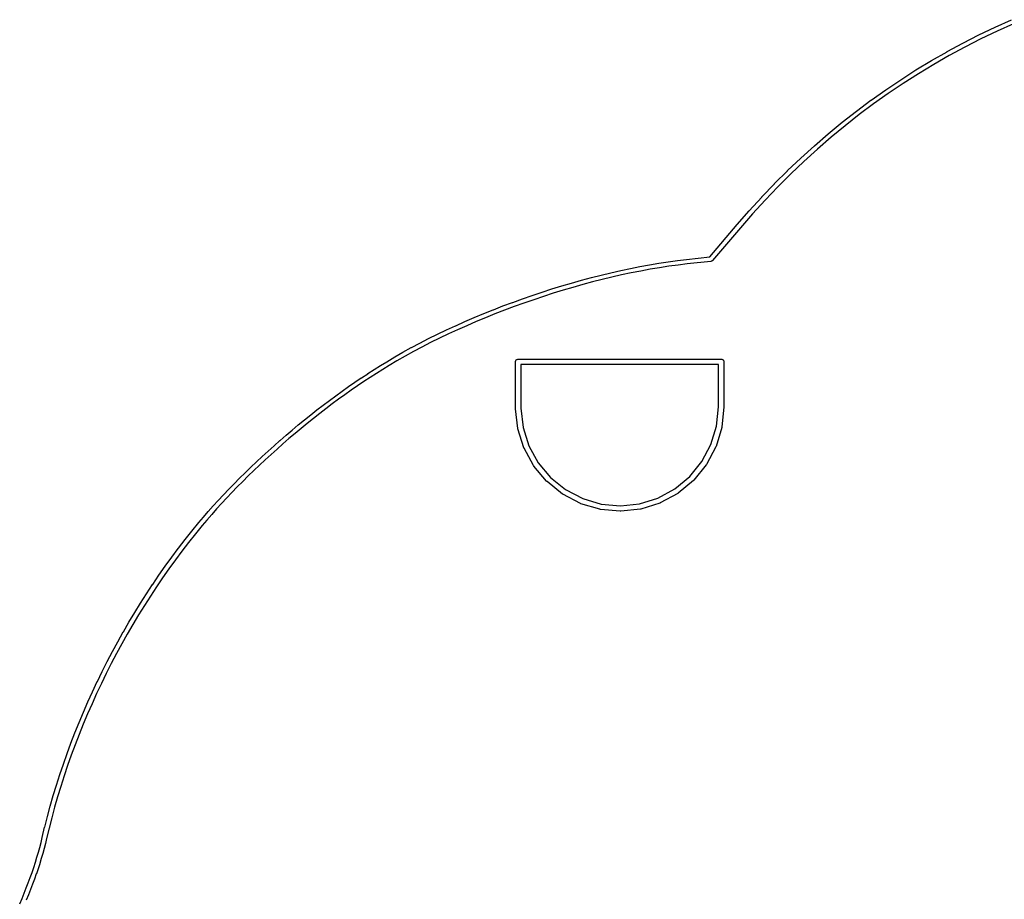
# Model space of a CAD drawing. Extents: x 50.3 to 149.9, y -133.7 to -53.
# Tile 6 of 14: x 56.7 to 78.5, y -73.9 to -54.4. Entities that reach past the tile are written whole.
import ezdxf

# ---------------------------------------------------------------- set-up
doc = ezdxf.new("R2010")
doc.units = 0
doc.layers.add('BLACK', color=7, linetype='CONTINUOUS')

msp = doc.modelspace()

# ---------------------------------------------------------------- linework, layer by layer
at = {"layer": 'BLACK', "linetype": 'CONTINUOUS'}
for p, q in [((77.9668, -54.7531), (78.3259, -54.5807)), ((78.3259, -54.5807), (78.3266, -54.5804)), ((78.3266, -54.5804), (78.3268, -54.5803)), ((78.3268, -54.5803), (78.327, -54.5802)), ((78.327, -54.5802), (78.6904, -54.4164)), ((78.731, -54.5078), (78.3687, -54.6711)), ((77.6109, -54.9346), (77.9657, -54.7536)), ((77.9657, -54.7536), (77.9663, -54.7533)), ((77.9663, -54.7533), (77.9666, -54.7532)), ((77.9666, -54.7532), (77.9668, -54.7531)), ((78.3687, -54.6711), (78.0106, -54.843)), ((77.2595, -55.1247), (77.6099, -54.9352)), ((77.6569, -55.0234), (77.3076, -55.2124)), ((77.6099, -54.9352), (77.6105, -54.9349)), ((77.6105, -54.9349), (77.6107, -54.9348)), ((77.6107, -54.9348), (77.6109, -54.9346)), ((78.0106, -54.843), (77.6569, -55.0234)), ((76.9127, -55.3233), (77.2585, -55.1253)), ((77.3076, -55.2124), (76.9629, -55.4098)), ((77.2585, -55.1253), (77.2591, -55.125)), ((77.2591, -55.125), (77.2593, -55.1249)), ((77.2593, -55.1249), (77.2595, -55.1247)), ((76.5706, -55.5302), (76.9117, -55.3239)), ((76.9629, -55.4098), (76.6229, -55.6155)), ((76.9117, -55.3239), (76.9123, -55.3235)), ((76.9123, -55.3235), (76.9125, -55.3234)), ((76.9125, -55.3234), (76.9127, -55.3233)), ((76.2333, -55.7456), (76.5696, -55.5309)), ((76.6229, -55.6155), (76.2877, -55.8296)), ((76.5696, -55.5309), (76.5702, -55.5305)), ((76.5702, -55.5305), (76.5704, -55.5304)), ((76.5704, -55.5304), (76.5706, -55.5302)), ((75.901, -55.9692), (76.2323, -55.7463)), ((76.2877, -55.8296), (75.9573, -56.0519)), ((76.2323, -55.7463), (76.2329, -55.7459)), ((76.2329, -55.7459), (76.2331, -55.7458)), ((76.2331, -55.7458), (76.2333, -55.7456)), ((75.5737, -56.2011), (75.9, -55.9699)), ((75.9573, -56.0519), (75.632, -56.2824)), ((75.9, -55.9699), (75.9006, -55.9695)), ((75.9006, -55.9695), (75.9008, -55.9694)), ((75.9008, -55.9694), (75.901, -55.9692)), ((75.2516, -56.4412), (75.5727, -56.2018)), ((75.632, -56.2824), (75.3118, -56.521)), ((75.5727, -56.2018), (75.5733, -56.2014)), ((75.5733, -56.2014), (75.5735, -56.2013)), ((75.5735, -56.2013), (75.5737, -56.2011)), ((74.9347, -56.6894), (75.2506, -56.4419)), ((75.3118, -56.521), (74.9968, -56.7677)), ((75.2506, -56.4419), (75.2511, -56.4415)), ((75.2511, -56.4415), (75.2514, -56.4414)), ((75.2514, -56.4414), (75.2516, -56.4412)), ((74.6232, -56.9457), (74.9337, -56.6902)), ((74.9968, -56.7677), (74.6872, -57.0225)), ((74.9337, -56.6902), (74.9343, -56.6897)), ((74.9343, -56.6897), (74.9345, -56.6896)), ((74.9345, -56.6896), (74.9347, -56.6894)), ((74.3172, -57.2099), (74.6223, -56.9464)), ((74.6223, -56.9464), (74.6228, -56.946)), ((74.6228, -56.946), (74.623, -56.9458)), ((74.623, -56.9458), (74.6232, -56.9457)), ((74.6872, -57.0225), (74.383, -57.2852)), ((74.0168, -57.4822), (74.3163, -57.2107)), ((74.383, -57.2852), (74.0844, -57.5558)), ((74.3163, -57.2107), (74.3168, -57.2103)), ((74.3168, -57.2103), (74.317, -57.2101)), ((74.317, -57.2101), (74.3172, -57.2099)), ((73.7222, -57.7623), (74.016, -57.483)), ((74.0844, -57.5558), (73.7915, -57.8343)), ((74.016, -57.483), (74.0165, -57.4825)), ((74.0165, -57.4825), (74.0167, -57.4823)), ((74.0167, -57.4823), (74.0168, -57.4822)), ((73.4334, -58.0502), (73.7213, -57.7631)), ((73.7915, -57.8343), (73.5044, -58.1205)), ((73.7213, -57.7631), (73.7218, -57.7626)), ((73.7218, -57.7626), (73.722, -57.7624)), ((73.722, -57.7624), (73.7222, -57.7623)), ((73.1505, -58.3459), (73.4326, -58.051)), ((73.4326, -58.051), (73.433, -58.0505)), ((73.433, -58.0505), (73.4332, -58.0504)), ((73.4332, -58.0504), (73.4334, -58.0502)), ((73.5044, -58.1205), (73.2232, -58.4145)), ((72.8737, -58.6493), (73.1497, -58.3467)), ((73.2232, -58.4145), (72.948, -58.7162)), ((73.1497, -58.3467), (73.1502, -58.3462)), ((73.1502, -58.3462), (73.1504, -58.3461)), ((73.1504, -58.3461), (73.1505, -58.3459)), ((72.6045, -58.9587), (72.873, -58.6501)), ((72.948, -58.7162), (72.6787, -59.0258)), ((72.873, -58.6501), (72.8734, -58.6496)), ((72.8734, -58.6496), (72.8736, -58.6495)), ((72.8736, -58.6495), (72.8737, -58.6493)), ((71.9959, -59.675), (72.6043, -58.9589)), ((72.6787, -59.0258), (72.0613, -59.7525)), ((72.6043, -58.9589), (72.6045, -58.9587)), ((70.661, -59.8493), (70.8694, -59.8143)), ((70.8694, -59.8143), (70.8701, -59.8142)), ((70.8701, -59.8142), (70.8701, -59.8142)), ((70.8701, -59.8142), (70.8702, -59.8142)), ((70.8702, -59.8142), (71.0762, -59.7829)), ((71.0762, -59.7829), (71.0769, -59.7828)), ((71.0769, -59.7828), (71.077, -59.7828)), ((71.077, -59.7828), (71.2806, -59.7552)), ((71.077, -59.7828), (71.077, -59.7828)), ((71.2806, -59.7552), (71.2813, -59.7551)), ((71.2813, -59.7551), (71.2813, -59.7551)), ((71.2813, -59.7551), (71.2814, -59.7551)), ((71.2814, -59.7551), (71.48, -59.7316)), ((71.48, -59.7316), (71.4802, -59.7315)), ((71.4802, -59.7315), (71.9959, -59.675)), ((72.0235, -59.7726), (71.4937, -59.8306)), ((72.0252, -59.7726), (72.0235, -59.7726)), ((72.0283, -59.7721), (72.0252, -59.7726)), ((72.029, -59.772), (72.0283, -59.7721)), ((72.0308, -59.7716), (72.029, -59.772)), ((72.0349, -59.7709), (72.0308, -59.7716)), ((72.0356, -59.7706), (72.0349, -59.7709)), ((72.0363, -59.7705), (72.0356, -59.7706)), ((72.0402, -59.7688), (72.0363, -59.7705)), ((72.0441, -59.7673), (72.0402, -59.7688)), ((72.0447, -59.7669), (72.0441, -59.7673)), ((72.0453, -59.7666), (72.0447, -59.7669)), ((72.0488, -59.7642), (72.0453, -59.7666)), ((72.0524, -59.7619), (72.0488, -59.7642)), ((72.0529, -59.7615), (72.0524, -59.7619)), ((72.0534, -59.7611), (72.0529, -59.7615)), ((72.0564, -59.758), (72.0534, -59.7611)), ((72.0577, -59.7568), (72.0564, -59.758)), ((72.0581, -59.7563), (72.0577, -59.7568)), ((72.0603, -59.754), (72.0581, -59.7563)), ((72.0613, -59.7525), (72.0603, -59.754)), ((69.5898, -60.077), (69.806, -60.025)), ((69.806, -60.025), (69.8067, -60.0248)), ((69.8067, -60.0248), (70.0218, -59.976)), ((69.8067, -60.0248), (69.8067, -60.0248)), ((70.0218, -59.976), (70.0225, -59.9758)), ((70.0225, -59.9758), (70.2363, -59.9304)), ((70.0225, -59.9758), (70.0225, -59.9758)), ((70.2568, -60.0282), (70.0436, -60.0736)), ((70.2363, -59.9304), (70.237, -59.9302)), ((70.237, -59.9302), (70.4492, -59.8882)), ((70.237, -59.9302), (70.237, -59.9302)), ((70.4683, -59.9863), (70.2568, -60.0282)), ((70.4492, -59.8882), (70.4499, -59.888)), ((70.4499, -59.888), (70.6603, -59.8495)), ((70.4499, -59.888), (70.4499, -59.888)), ((70.4499, -59.888), (70.4499, -59.888)), ((70.678, -59.9479), (70.4683, -59.9863)), ((70.6603, -59.8495), (70.661, -59.8493)), ((70.661, -59.8493), (70.661, -59.8493)), ((70.661, -59.8493), (70.661, -59.8493)), ((70.8856, -59.913), (70.678, -59.9479)), ((71.0908, -59.8818), (70.8856, -59.913)), ((71.2936, -59.8543), (71.0908, -59.8818)), ((71.4937, -59.8306), (71.2936, -59.8543)), ((68.7158, -60.317), (68.9342, -60.2527)), ((68.9342, -60.2527), (68.9348, -60.2525)), ((68.9348, -60.2525), (69.153, -60.1911)), ((68.9348, -60.2525), (68.9348, -60.2525)), ((69.153, -60.1911), (69.1536, -60.191)), ((69.1536, -60.191), (69.3714, -60.1326)), ((69.1536, -60.191), (69.1536, -60.191)), ((69.3969, -60.2293), (69.1798, -60.2875)), ((69.3714, -60.1326), (69.372, -60.1325)), ((69.372, -60.1325), (69.5891, -60.0772)), ((69.372, -60.1325), (69.372, -60.1325)), ((69.6136, -60.1742), (69.3969, -60.2293)), ((69.5891, -60.0772), (69.5898, -60.077)), ((69.5898, -60.077), (69.5898, -60.077)), ((69.8291, -60.1223), (69.6136, -60.1742)), ((70.0436, -60.0736), (69.8291, -60.1223)), ((68.0603, -60.5273), (68.2778, -60.4547)), ((68.2778, -60.4547), (68.2783, -60.4545)), ((68.2783, -60.4545), (68.2784, -60.4545)), ((68.2784, -60.4545), (68.4964, -60.3845)), ((68.5266, -60.4798), (68.3092, -60.5496)), ((68.4964, -60.3845), (68.4969, -60.3844)), ((68.4969, -60.3844), (68.7153, -60.3172)), ((68.4969, -60.3844), (68.4969, -60.3844)), ((68.7444, -60.4128), (68.5266, -60.4798)), ((68.7153, -60.3172), (68.7158, -60.317)), ((68.7158, -60.317), (68.7158, -60.317)), ((68.9622, -60.3487), (68.7444, -60.4128)), ((69.1798, -60.2875), (68.9622, -60.3487)), ((67.4116, -60.7613), (67.6261, -60.681)), ((67.6261, -60.681), (67.6267, -60.6808)), ((67.6267, -60.6808), (67.8424, -60.603)), ((67.6267, -60.6808), (67.6267, -60.6808)), ((67.8761, -60.6972), (67.6609, -60.7748)), ((67.8424, -60.603), (67.843, -60.6028)), ((67.843, -60.6028), (68.0597, -60.5275)), ((67.843, -60.6028), (67.843, -60.6028)), ((68.0922, -60.6221), (67.8761, -60.6972)), ((68.0597, -60.5275), (68.0603, -60.5273)), ((68.0603, -60.5273), (68.0603, -60.5273)), ((68.3092, -60.5496), (68.0922, -60.6221)), ((66.9861, -60.9294), (67.1974, -60.8444)), ((67.1974, -60.8444), (67.198, -60.8442)), ((67.198, -60.8442), (67.4111, -60.7615)), ((67.198, -60.8442), (67.198, -60.8442)), ((67.4469, -60.8549), (67.2345, -60.9373)), ((67.4111, -60.7615), (67.4116, -60.7613)), ((67.4116, -60.7613), (67.4116, -60.7613)), ((67.6609, -60.7748), (67.4469, -60.8549)), ((66.3628, -61.198), (66.5677, -61.1066)), ((66.5677, -61.1066), (66.5683, -61.1064)), ((66.5683, -61.1064), (66.7755, -61.017)), ((66.5683, -61.1064), (66.5683, -61.1064)), ((66.8148, -61.109), (66.6081, -61.1981)), ((66.7755, -61.017), (66.7761, -61.0168)), ((66.7761, -61.0168), (66.9855, -60.9296)), ((66.7761, -61.0168), (66.7761, -61.0168)), ((67.0237, -61.022), (66.8148, -61.109)), ((66.9855, -60.9296), (66.9861, -60.9294)), ((66.9861, -60.9294), (66.9861, -60.9294)), ((67.2345, -60.9373), (67.0237, -61.022)), ((65.9601, -61.3872), (66.1594, -61.2919)), ((66.1594, -61.2919), (66.16, -61.2916)), ((66.16, -61.2916), (66.3623, -61.1983)), ((66.16, -61.2916), (66.16, -61.2916)), ((66.4039, -61.2892), (66.2023, -61.3823)), ((66.3623, -61.1983), (66.3628, -61.198)), ((66.3628, -61.198), (66.3628, -61.198)), ((66.6081, -61.1981), (66.4039, -61.2892)), ((65.5697, -61.5837), (65.7626, -61.4849)), ((65.8079, -61.5741), (65.6156, -61.6726)), ((65.7626, -61.4849), (65.7632, -61.4846)), ((65.7632, -61.4846), (65.7632, -61.4846)), ((65.7632, -61.4846), (65.7633, -61.4846)), ((65.7633, -61.4846), (65.9595, -61.3875)), ((66.0035, -61.4773), (65.8079, -61.5741)), ((65.9595, -61.3875), (65.9601, -61.3872)), ((65.9601, -61.3872), (65.9601, -61.3872)), ((66.2023, -61.3823), (66.0035, -61.4773)), ((65.0114, -61.891), (65.1929, -61.7874)), ((65.1929, -61.7874), (65.1935, -61.787)), ((65.1935, -61.787), (65.1935, -61.787)), ((65.1935, -61.787), (65.1936, -61.787)), ((65.1936, -61.787), (65.3791, -61.6849)), ((65.4269, -61.7727), (65.2422, -61.8744)), ((65.3791, -61.6849), (65.3797, -61.6846)), ((65.3797, -61.6846), (65.3797, -61.6846)), ((65.3797, -61.6846), (65.3798, -61.6846)), ((65.3798, -61.6846), (65.5691, -61.5841)), ((65.6156, -61.6726), (65.4269, -61.7727)), ((65.5691, -61.5841), (65.5697, -61.5837)), ((65.5697, -61.5837), (65.5697, -61.5837)), ((65.5697, -61.5837), (65.5697, -61.5837)), ((64.6932, -62.0823), (64.8329, -61.9967)), ((64.8329, -61.9967), (64.8335, -61.9964)), ((64.8335, -61.9964), (65.0107, -61.8914)), ((64.8335, -61.9964), (64.8335, -61.9964)), ((64.8335, -61.9964), (64.8335, -61.9964)), ((65.0614, -61.9776), (64.8848, -62.0822)), ((65.0107, -61.8914), (65.0113, -61.891)), ((65.0113, -61.891), (65.0114, -61.891)), ((65.0114, -61.891), (65.0114, -61.891)), ((65.2422, -61.8744), (65.0614, -61.9776)), ((67.6897, -62), (67.6909, -61.9882)), ((67.69, -62.003), (67.6897, -62)), ((67.69, -63.0029), (67.69, -62.003)), ((67.6909, -61.9882), (67.6943, -61.9769)), ((67.6943, -61.9769), (67.6999, -61.9665)), ((67.6999, -61.9665), (67.7074, -61.9574)), ((67.7074, -61.9574), (67.7165, -61.9499)), ((67.7165, -61.9499), (67.7269, -61.9443)), ((67.7269, -61.9443), (67.7382, -61.9409)), ((67.7382, -61.9409), (67.7471, -61.94)), ((67.7471, -61.94), (67.75, -61.9397)), ((67.7471, -61.94), (67.7471, -61.94)), ((67.75, -61.9397), (67.7529, -61.94)), ((67.7529, -61.94), (72.2471, -61.94)), ((72.2471, -61.94), (72.25, -61.9397)), ((72.25, -61.9397), (72.2529, -61.94)), ((72.2529, -61.94), (72.2529, -61.94)), ((72.2529, -61.94), (72.2618, -61.9409)), ((72.2618, -61.9409), (72.2731, -61.9443)), ((72.2731, -61.9443), (72.2835, -61.9499)), ((72.2835, -61.9499), (72.2926, -61.9574)), ((72.2926, -61.9574), (72.3001, -61.9665)), ((72.3001, -61.9665), (72.3057, -61.9769)), ((72.3057, -61.9769), (72.3091, -61.9882)), ((72.3091, -61.9882), (72.3103, -62)), ((72.3103, -62), (72.31, -62.0029)), ((72.31, -62.0029), (72.31, -63.0029)), ((64.4117, -62.2615), (64.5521, -62.171)), ((64.5521, -62.171), (64.5526, -62.1707)), ((64.5526, -62.1707), (64.6927, -62.0826)), ((64.5526, -62.1707), (64.5526, -62.1707)), ((64.7456, -62.1674), (64.6061, -62.2552)), ((64.6927, -62.0826), (64.6932, -62.0823)), ((64.6932, -62.0823), (64.6932, -62.0823)), ((64.8848, -62.0822), (64.7456, -62.1674)), ((67.81, -62.06), (67.81, -62.9997)), ((72.19, -62.06), (67.81, -62.06)), ((72.19, -62.9971), (72.19, -62.06)), ((64.1295, -62.4502), (64.2702, -62.355)), ((64.326, -62.438), (64.1857, -62.5329)), ((64.2702, -62.355), (64.2706, -62.3547)), ((64.2706, -62.3547), (64.4112, -62.2618)), ((64.2706, -62.3547), (64.2706, -62.3547)), ((64.4661, -62.3454), (64.326, -62.438)), ((64.4112, -62.2618), (64.4117, -62.2615)), ((64.4117, -62.2615), (64.4117, -62.2615)), ((64.6061, -62.2552), (64.4661, -62.3454)), ((63.7066, -62.7494), (63.8469, -62.6479)), ((63.8469, -62.6479), (63.8473, -62.6476)), ((63.8473, -62.6476), (63.9879, -62.5481)), ((63.8473, -62.6476), (63.8473, -62.6476)), ((64.0455, -62.6299), (63.9053, -62.7291)), ((63.9879, -62.5481), (63.9883, -62.5479)), ((63.9883, -62.5478), (64.129, -62.4505)), ((63.9883, -62.5479), (63.9883, -62.5478)), ((64.1857, -62.5329), (64.0455, -62.6299)), ((64.129, -62.4505), (64.1295, -62.4502)), ((64.1295, -62.4502), (64.1295, -62.4502)), ((63.4261, -62.9585), (63.5657, -62.8533)), ((63.5657, -62.8533), (63.5661, -62.853)), ((63.5661, -62.853), (63.7062, -62.7496)), ((63.5661, -62.853), (63.5661, -62.853)), ((63.7653, -62.8303), (63.6257, -62.9334)), ((63.7062, -62.7496), (63.7066, -62.7494)), ((63.7066, -62.7494), (63.7066, -62.7494)), ((63.9053, -62.7291), (63.7653, -62.8303)), ((63.1478, -63.1747), (63.2863, -63.0661)), ((63.2863, -63.0661), (63.2866, -63.0658)), ((63.2866, -63.0658), (63.2867, -63.0658)), ((63.2867, -63.0658), (63.4257, -62.9588)), ((63.4865, -63.0383), (63.3479, -63.1449)), ((63.4257, -62.9588), (63.4261, -62.9585)), ((63.4261, -62.9585), (63.4261, -62.9585)), ((63.6257, -62.9334), (63.4865, -63.0383)), ((67.69, -63.0031), (67.69, -63.0029)), ((67.6902, -63.0318), (67.69, -63.0031)), ((67.6905, -63.0345), (67.6902, -63.0318)), ((67.6905, -63.0373), (67.6905, -63.0345)), ((67.6906, -63.0381), (67.6905, -63.0373)), ((67.7395, -63.4745), (67.6906, -63.0381)), ((67.81, -62.9997), (67.8102, -63.0279)), ((67.8102, -63.0279), (67.8581, -63.4553)), ((72.148, -63.4253), (72.19, -62.9971)), ((72.3097, -63.0059), (72.2669, -63.4429)), ((72.31, -63.0029), (72.3097, -63.0059)), ((72.3097, -63.0059), (72.3097, -63.0059)), ((62.8725, -63.3971), (63.0094, -63.2854)), ((63.0094, -63.2854), (63.0097, -63.2852)), ((63.0097, -63.2852), (63.0098, -63.2851)), ((63.0098, -63.2851), (63.1475, -63.175)), ((63.2097, -63.2533), (63.0724, -63.3631)), ((63.1475, -63.175), (63.1478, -63.1747)), ((63.1478, -63.1747), (63.1478, -63.1747)), ((63.3479, -63.1449), (63.2097, -63.2533)), ((62.601, -63.625), (62.7359, -63.5107)), ((62.7359, -63.5107), (62.7362, -63.5104)), ((62.7362, -63.5104), (62.7363, -63.5104)), ((62.7363, -63.5104), (62.8722, -63.3974)), ((62.936, -63.4744), (62.8003, -63.5872)), ((62.8722, -63.3974), (62.8725, -63.3971)), ((62.8725, -63.3971), (62.8725, -63.3971)), ((63.0724, -63.3631), (62.936, -63.4744)), ((67.7407, -63.4798), (67.7395, -63.4745)), ((67.7417, -63.4851), (67.7407, -63.4798)), ((67.742, -63.4859), (67.7417, -63.4851)), ((67.8748, -63.9045), (67.742, -63.4859)), ((67.8581, -63.4553), (67.9874, -63.8626)), ((72.0245, -63.8344), (72.148, -63.4253)), ((72.2646, -63.4544), (72.1377, -63.8747)), ((72.2656, -63.4491), (72.2646, -63.4544)), ((72.2668, -63.4437), (72.2656, -63.4491)), ((72.2669, -63.4429), (72.2668, -63.4437)), ((62.3342, -63.8578), (62.4666, -63.7412)), ((62.4666, -63.7412), (62.467, -63.7409)), ((62.467, -63.7409), (62.6007, -63.6253)), ((62.467, -63.7409), (62.467, -63.7409)), ((62.666, -63.7011), (62.5325, -63.8164)), ((62.6007, -63.6253), (62.601, -63.625)), ((62.601, -63.625), (62.601, -63.625)), ((62.8003, -63.5872), (62.666, -63.7011)), ((62.0728, -64.0947), (62.2024, -63.9761)), ((62.2024, -63.9761), (62.2027, -63.9758)), ((62.2027, -63.9758), (62.3338, -63.8581)), ((62.2027, -63.9758), (62.2027, -63.9758)), ((62.4005, -63.9327), (62.2698, -64.05)), ((62.3338, -63.8581), (62.3342, -63.8578)), ((62.3342, -63.8578), (62.3342, -63.8578)), ((62.5325, -63.8164), (62.4005, -63.9327)), ((67.8769, -63.9095), (67.8748, -63.9045)), ((67.879, -63.9145), (67.8769, -63.9095)), ((67.8794, -63.9153), (67.879, -63.9145)), ((68.0909, -64.3001), (67.8794, -63.9153)), ((67.9874, -63.8626), (68.1932, -64.2371)), ((71.8239, -64.2118), (72.0245, -63.8344)), ((72.1332, -63.8856), (71.927, -64.2733)), ((72.1353, -63.8805), (72.1332, -63.8856)), ((72.1374, -63.8755), (72.1353, -63.8805)), ((72.1377, -63.8747), (72.1374, -63.8755)), ((61.9444, -64.2145), (62.0724, -64.0951)), ((62.1405, -64.1683), (62.0127, -64.2875)), ((62.0724, -64.0951), (62.0728, -64.0947)), ((62.0728, -64.0947), (62.0728, -64.0947)), ((62.2698, -64.05), (62.1405, -64.1683)), ((61.6927, -64.4563), (61.8173, -64.3354)), ((61.8867, -64.4074), (61.7625, -64.5279)), ((61.8173, -64.3354), (61.8176, -64.3351)), ((61.8176, -64.3351), (61.944, -64.2149)), ((61.8176, -64.3351), (61.8176, -64.3351)), ((62.0127, -64.2875), (61.8867, -64.4074)), ((61.944, -64.2149), (61.9444, -64.2145)), ((61.9444, -64.2145), (61.9444, -64.2145)), ((68.094, -64.3045), (68.0909, -64.3001)), ((68.097, -64.3091), (68.094, -64.3045)), ((68.0975, -64.3097), (68.097, -64.3091)), ((68.3798, -64.6461), (68.0975, -64.3097)), ((68.1932, -64.2371), (68.4679, -64.5645)), ((71.5538, -64.5429), (71.8239, -64.2118)), ((71.9206, -64.2831), (71.643, -64.6233)), ((71.9235, -64.2786), (71.9206, -64.2831)), ((71.9267, -64.274), (71.9235, -64.2786)), ((71.927, -64.2733), (71.9267, -64.274)), ((61.4485, -64.7005), (61.5693, -64.5785)), ((61.5693, -64.5785), (61.5696, -64.5782)), ((61.5696, -64.5782), (61.6923, -64.4567)), ((61.5696, -64.5782), (61.5696, -64.5782)), ((61.7625, -64.5279), (61.6402, -64.649)), ((61.6923, -64.4567), (61.6927, -64.4563)), ((61.6927, -64.4563), (61.6927, -64.4563)), ((68.4679, -64.5645), (68.801, -64.8323)), ((71.2245, -64.8154), (71.5538, -64.5429)), ((71.6386, -64.6278), (71.6348, -64.6317)), ((71.6425, -64.624), (71.6386, -64.6278)), ((71.643, -64.6233), (71.6425, -64.624)), ((61.2128, -64.9463), (61.3292, -64.8236)), ((61.3292, -64.8236), (61.3295, -64.8233)), ((61.3295, -64.8233), (61.3296, -64.8232)), ((61.3296, -64.8232), (61.4482, -64.7009)), ((61.5198, -64.7707), (61.4015, -64.8927)), ((61.4482, -64.7009), (61.4485, -64.7005)), ((61.4485, -64.7005), (61.4485, -64.7005)), ((61.6402, -64.649), (61.5198, -64.7707)), ((68.3837, -64.6499), (68.3798, -64.6461)), ((68.3875, -64.6538), (68.3837, -64.6499)), ((68.3882, -64.6543), (68.3875, -64.6538)), ((68.7304, -64.9295), (68.3882, -64.6543)), ((68.801, -64.8323), (69.1797, -65.0303)), ((70.8486, -65.0186), (71.2245, -64.8154)), ((71.6348, -64.6317), (71.2964, -64.9116)), ((61.0983, -65.0696), (61.2124, -64.9467)), ((61.2855, -65.0149), (61.1718, -65.1374)), ((61.2124, -64.9467), (61.2128, -64.9463)), ((61.2128, -64.9463), (61.2128, -64.9463)), ((61.4015, -64.8927), (61.2855, -65.0149)), ((68.7349, -64.9324), (68.7304, -64.9295)), ((68.7394, -64.9355), (68.7349, -64.9324)), ((68.7402, -64.9359), (68.7394, -64.9355)), ((69.1293, -65.1393), (68.7402, -64.9359)), ((69.1797, -65.0303), (69.5897, -65.1509)), ((70.4403, -65.145), (70.8486, -65.0186)), ((71.2867, -64.9181), (70.9004, -65.127)), ((71.2913, -64.9151), (71.2867, -64.9181)), ((71.2958, -64.9121), (71.2913, -64.9151)), ((71.2964, -64.9116), (71.2958, -64.9121)), ((60.8765, -65.3166), (60.9858, -65.1935)), ((61.0604, -65.2601), (60.9515, -65.3828)), ((60.9858, -65.1935), (60.9861, -65.1931)), ((60.9861, -65.1931), (61.0979, -65.0701)), ((60.9861, -65.1931), (60.9861, -65.1931)), ((61.1718, -65.1374), (61.0604, -65.2601)), ((61.0979, -65.0701), (61.0982, -65.0696)), ((61.0982, -65.0696), (61.0983, -65.0696)), ((69.1343, -65.1414), (69.1293, -65.1393)), ((69.1394, -65.1435), (69.1343, -65.1414)), ((69.1402, -65.1437), (69.1394, -65.1435)), ((69.5615, -65.2677), (69.1402, -65.1437)), ((69.5668, -65.2687), (69.5615, -65.2677)), ((69.5721, -65.2698), (69.5668, -65.2687)), ((69.573, -65.2699), (69.5721, -65.2698)), ((70.0103, -65.3097), (69.573, -65.2699)), ((69.5897, -65.1509), (70.0153, -65.1897)), ((70.0153, -65.1897), (70.4403, -65.145)), ((70.4587, -65.2637), (70.022, -65.3096)), ((70.464, -65.2626), (70.4587, -65.2637)), ((70.4694, -65.2616), (70.464, -65.2626)), ((70.4702, -65.2614), (70.4694, -65.2616)), ((70.8897, -65.1315), (70.4702, -65.2614)), ((70.8947, -65.1294), (70.8897, -65.1315)), ((70.8997, -65.1274), (70.8947, -65.1294)), ((70.9004, -65.127), (70.8997, -65.1274)), ((60.6652, -65.5636), (60.7691, -65.4406)), ((60.7691, -65.4406), (60.7695, -65.4402)), ((60.7695, -65.4402), (60.8761, -65.3171)), ((60.7695, -65.4402), (60.7695, -65.4402)), ((60.9515, -65.3828), (60.8453, -65.5054)), ((60.8761, -65.3171), (60.8765, -65.3167)), ((60.8765, -65.3167), (60.8765, -65.3166)), ((70.0157, -65.3097), (70.0103, -65.3097)), ((70.0211, -65.3097), (70.0157, -65.3097)), ((70.022, -65.3096), (70.0211, -65.3097)), ((60.5119, -65.7503), (60.6648, -65.5641)), ((60.7418, -65.6279), (60.5895, -65.8134)), ((60.6648, -65.5641), (60.6652, -65.5636)), ((60.6652, -65.5636), (60.6652, -65.5636)), ((60.6652, -65.5636), (60.6652, -65.5636)), ((60.8453, -65.5054), (60.7418, -65.6279)), ((60.2124, -66.133), (60.3605, -65.9407)), ((60.3605, -65.9407), (60.3609, -65.9402)), ((60.3609, -65.9401), (60.5114, -65.7509)), ((60.3609, -65.9402), (60.3609, -65.9401)), ((60.3609, -65.9402), (60.3609, -65.9402)), ((60.5895, -65.8134), (60.4394, -66.0021)), ((60.5114, -65.7509), (60.5119, -65.7503)), ((60.5119, -65.7503), (60.5119, -65.7503)), ((60.5119, -65.7503), (60.5119, -65.7503)), ((60.0663, -66.3287), (60.2119, -66.1336)), ((60.2119, -66.1336), (60.2123, -66.133)), ((60.2123, -66.133), (60.2124, -66.133)), ((60.2124, -66.133), (60.2124, -66.133)), ((60.4394, -66.0021), (60.2918, -66.1937)), ((59.9227, -66.5271), (60.0658, -66.3293)), ((60.0658, -66.3293), (60.0662, -66.3287)), ((60.0662, -66.3287), (60.0663, -66.3287)), ((60.0663, -66.3287), (60.0663, -66.3287)), ((60.2918, -66.1937), (60.1466, -66.3882)), ((59.7817, -66.7282), (59.9223, -66.5277)), ((60.004, -66.5854), (59.8638, -66.7854)), ((59.9223, -66.5277), (59.9227, -66.5272)), ((59.9227, -66.5272), (59.9227, -66.5271)), ((59.9227, -66.5271), (59.9227, -66.5271)), ((60.1466, -66.3882), (60.004, -66.5854)), ((59.6434, -66.9319), (59.7813, -66.7289)), ((59.8638, -66.7854), (59.7263, -66.9878)), ((59.7813, -66.7289), (59.7817, -66.7283)), ((59.7817, -66.7283), (59.7817, -66.7282)), ((59.7817, -66.7283), (59.7817, -66.7283)), ((59.5077, -67.138), (59.643, -66.9325)), ((59.7263, -66.9878), (59.5914, -67.1927)), ((59.643, -66.9325), (59.6433, -66.9319)), ((59.6433, -66.9319), (59.6434, -66.9319)), ((59.6434, -66.9319), (59.6434, -66.9319)), ((59.3747, -67.3465), (59.5073, -67.1386)), ((59.5914, -67.1927), (59.4592, -67.4)), ((59.5073, -67.1386), (59.5077, -67.1381)), ((59.5077, -67.1381), (59.5077, -67.138)), ((59.5077, -67.1381), (59.5077, -67.1381)), ((59.2446, -67.5572), (59.3744, -67.3471)), ((59.4592, -67.4), (59.3299, -67.6095)), ((59.3744, -67.3471), (59.3747, -67.3465)), ((59.3747, -67.3465), (59.3747, -67.3465)), ((59.3747, -67.3465), (59.3747, -67.3465)), ((59.1173, -67.77), (59.2442, -67.5578)), ((59.3299, -67.6095), (59.2033, -67.8211)), ((59.2442, -67.5578), (59.2446, -67.5572)), ((59.2446, -67.5572), (59.2446, -67.5572)), ((59.2446, -67.5572), (59.2446, -67.5572)), ((58.9929, -67.9849), (59.1169, -67.7706)), ((59.2033, -67.8211), (59.0796, -68.0347)), ((59.1169, -67.7706), (59.1173, -67.77)), ((59.1173, -67.77), (59.1173, -67.77)), ((59.1173, -67.77), (59.1173, -67.77)), ((58.8714, -68.2017), (58.9925, -67.9855)), ((59.0796, -68.0347), (58.9588, -68.2502)), ((58.9925, -67.9855), (58.9929, -67.9849)), ((58.9929, -67.9849), (58.9929, -67.9849)), ((58.7529, -68.4202), (58.8711, -68.2023)), ((58.9588, -68.2502), (58.841, -68.4676)), ((58.8711, -68.2023), (58.8714, -68.2017)), ((58.8714, -68.2017), (58.8714, -68.2017)), ((58.8714, -68.2017), (58.8714, -68.2017)), ((58.6375, -68.6405), (58.7526, -68.4209)), ((58.841, -68.4676), (58.7263, -68.6866)), ((58.7526, -68.4209), (58.7529, -68.4203)), ((58.7529, -68.4203), (58.7529, -68.4202)), ((58.7529, -68.4203), (58.7529, -68.4203)), ((58.5252, -68.8624), (58.6372, -68.6412)), ((58.7263, -68.6866), (58.6145, -68.9073)), ((58.6372, -68.6412), (58.6375, -68.6405)), ((58.6375, -68.6405), (58.6375, -68.6405)), ((58.416, -69.0858), (58.5249, -68.8631)), ((58.6145, -68.9073), (58.506, -69.1294)), ((58.5249, -68.8631), (58.5252, -68.8625)), ((58.5252, -68.8625), (58.5252, -68.8624)), ((58.31, -69.3106), (58.4157, -69.0865)), ((58.506, -69.1294), (58.4006, -69.3529)), ((58.4157, -69.0865), (58.416, -69.0858)), ((58.416, -69.0858), (58.416, -69.0858)), ((58.2073, -69.5367), (58.3097, -69.3113)), ((58.4006, -69.3529), (58.2985, -69.5778)), ((58.3097, -69.3113), (58.31, -69.3106)), ((58.31, -69.3106), (58.31, -69.3106)), ((58.1079, -69.764), (58.207, -69.5373)), ((58.2985, -69.5778), (58.1997, -69.8037)), ((58.207, -69.5373), (58.2073, -69.5367)), ((58.2073, -69.5367), (58.2073, -69.5367)), ((58.2073, -69.5367), (58.2073, -69.5367)), ((58.0119, -69.9923), (58.1077, -69.7646)), ((58.1997, -69.8037), (58.1042, -70.0307)), ((58.1077, -69.7646), (58.1079, -69.764)), ((58.1079, -69.764), (58.1079, -69.764)), ((58.1079, -69.764), (58.1079, -69.764)), ((57.9193, -70.2216), (58.0116, -69.9929)), ((58.0116, -69.9929), (58.0119, -69.9923)), ((58.0119, -69.9923), (58.0119, -69.9923)), ((58.0119, -69.9923), (58.0119, -69.9923)), ((58.1042, -70.0307), (58.0121, -70.2587)), ((57.8301, -70.4518), (57.919, -70.2223)), ((57.919, -70.2223), (57.9193, -70.2216)), ((57.9193, -70.2216), (57.9193, -70.2216)), ((57.9193, -70.2216), (57.9193, -70.2216)), ((58.0121, -70.2587), (57.9235, -70.4875)), ((57.7445, -70.6827), (57.8299, -70.4524)), ((57.8299, -70.4524), (57.8301, -70.4518)), ((57.8301, -70.4518), (57.8301, -70.4518)), ((57.8301, -70.4518), (57.8301, -70.4518)), ((57.9235, -70.4875), (57.8384, -70.7171)), ((57.6625, -70.9143), (57.7443, -70.6834)), ((57.7443, -70.6834), (57.7445, -70.6827)), ((57.7445, -70.6827), (57.7445, -70.6827)), ((57.7445, -70.6827), (57.7445, -70.6827)), ((57.8384, -70.7171), (57.7568, -70.9473)), ((57.5841, -71.1464), (57.6622, -70.915)), ((57.6622, -70.915), (57.6625, -70.9143)), ((57.6625, -70.9143), (57.6625, -70.9143)), ((57.6625, -70.9143), (57.6625, -70.9143)), ((57.7568, -70.9473), (57.6789, -71.178)), ((57.5093, -71.379), (57.5838, -71.1471)), ((57.5838, -71.1471), (57.584, -71.1464)), ((57.584, -71.1464), (57.584, -71.1464)), ((57.584, -71.1464), (57.5841, -71.1464)), ((57.6789, -71.178), (57.6046, -71.4092)), ((57.4383, -71.6119), (57.5091, -71.3797)), ((57.5091, -71.3797), (57.5093, -71.379)), ((57.5093, -71.379), (57.5093, -71.379)), ((57.5093, -71.379), (57.5093, -71.379)), ((57.3711, -71.845), (57.4381, -71.6126)), ((57.4381, -71.6126), (57.4383, -71.612)), ((57.4383, -71.612), (57.4383, -71.6119)), ((57.4383, -71.6119), (57.4383, -71.6119)), ((57.6046, -71.4092), (57.5341, -71.6407)), ((57.5341, -71.6407), (57.4673, -71.8724)), ((57.3077, -72.0783), (57.3709, -71.8458)), ((57.3709, -71.8458), (57.3711, -71.8451)), ((57.3711, -71.8451), (57.3711, -71.845)), ((57.3711, -71.8451), (57.3711, -71.8451)), ((57.4673, -71.8724), (57.4043, -72.1042)), ((57.2482, -72.3116), (57.3075, -72.0791)), ((57.3075, -72.0791), (57.3077, -72.0784)), ((57.3077, -72.0784), (57.3077, -72.0783)), ((57.3077, -72.0784), (57.3077, -72.0784)), ((57.4043, -72.1042), (57.3452, -72.3359)), ((57.1927, -72.5448), (57.248, -72.3124)), ((57.248, -72.3124), (57.2482, -72.3117)), ((57.2482, -72.3117), (57.2482, -72.3116)), ((57.2482, -72.3117), (57.2482, -72.3117)), ((57.3452, -72.3359), (57.2899, -72.568)), ((57.1391, -72.7616), (57.1669, -72.6531)), ((57.1669, -72.6531), (57.1927, -72.5448)), ((57.2638, -72.6774), (57.2359, -72.7868)), ((57.2639, -72.6773), (57.2638, -72.6774)), ((57.2638, -72.6774), (57.2638, -72.6774)), ((57.264, -72.6766), (57.2639, -72.6773)), ((57.2899, -72.568), (57.264, -72.6766)), ((57.2899, -72.568), (57.2899, -72.568)), ((57.2899, -72.568), (57.2899, -72.568)), ((57.0773, -72.981), (57.1092, -72.8709)), ((57.1092, -72.8709), (57.1391, -72.7616)), ((57.2054, -72.8984), (57.1732, -73.0092)), ((57.2056, -72.8976), (57.2054, -72.8983)), ((57.2054, -72.8983), (57.2054, -72.8983)), ((57.2054, -72.8983), (57.2054, -72.8984)), ((57.2356, -72.7875), (57.2056, -72.8976)), ((57.2357, -72.7875), (57.2356, -72.7875)), ((57.2359, -72.7868), (57.2357, -72.7874)), ((57.2357, -72.7874), (57.2357, -72.7875)), ((57.0071, -73.2035), (57.0432, -73.0918)), ((57.0432, -73.0918), (57.0773, -72.981)), ((57.1385, -73.1223), (57.1021, -73.2347)), ((57.1387, -73.1216), (57.1385, -73.1222)), ((57.1385, -73.1222), (57.1385, -73.1223)), ((57.1385, -73.1223), (57.1385, -73.1223)), ((57.173, -73.0099), (57.1387, -73.1216)), ((57.1732, -73.0092), (57.173, -73.0099)), ((57.173, -73.0099), (57.173, -73.0099)), ((57.173, -73.0099), (57.173, -73.0099)), ((56.9284, -73.4296), (56.9688, -73.3161)), ((56.9688, -73.3161), (57.0071, -73.2035)), ((57.0631, -73.3493), (57.0225, -73.4634)), ((57.0633, -73.3487), (57.0631, -73.3493)), ((57.0631, -73.3493), (57.0631, -73.3493)), ((57.0631, -73.3493), (57.0631, -73.3493)), ((57.1018, -73.2354), (57.0633, -73.3487)), ((57.1019, -73.2354), (57.1018, -73.2354)), ((57.1021, -73.2347), (57.1019, -73.2354)), ((57.1019, -73.2354), (57.1019, -73.2354)), ((56.8412, -73.6591), (56.8858, -73.5439)), ((56.8858, -73.5439), (56.9284, -73.4296)), ((56.9792, -73.5797), (56.9343, -73.6956)), ((56.9795, -73.5791), (56.9792, -73.5797)), ((56.9792, -73.5797), (56.9792, -73.5797)), ((57.0222, -73.4641), (56.9795, -73.5791)), ((57.0225, -73.4634), (57.0222, -73.4641)), ((57.0222, -73.4641), (57.0222, -73.4641)), ((56.7454, -73.8924), (56.7944, -73.7752)), ((56.7944, -73.7752), (56.8412, -73.6591)), ((56.934, -73.6962), (56.887, -73.813)), ((56.9343, -73.6956), (56.934, -73.6962)), ((56.934, -73.6962), (56.934, -73.6962)), ((56.6942, -74.0105), (56.7454, -73.8924)), ((56.8867, -73.8136), (56.8375, -73.9313)), ((56.887, -73.813), (56.8867, -73.8136)), ((56.8867, -73.8136), (56.8867, -73.8136))]:
    msp.add_line(p, q, dxfattribs=at)

doc.saveas('drawing.dxf')
